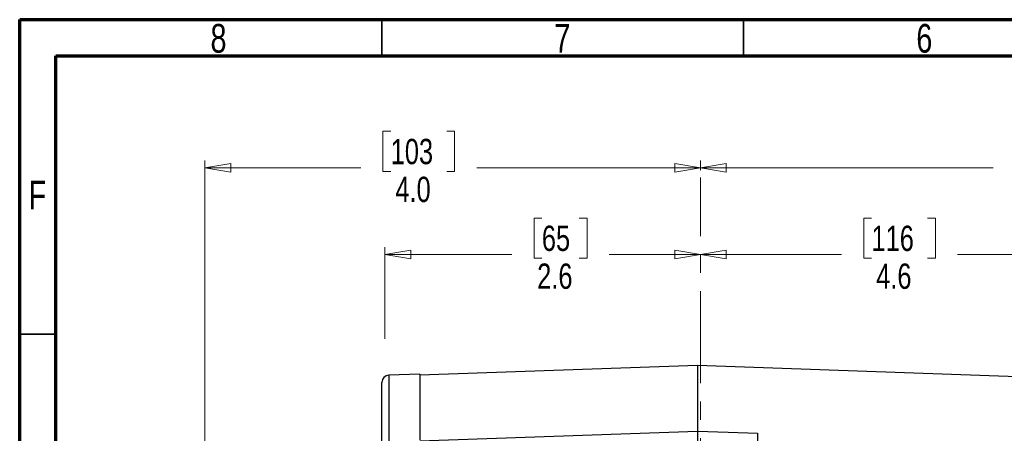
# Model space of a CAD drawing. Header units: inches. Extents: x 0.6 to 16.3, y 0.2 to 11.5.
# Tile 8 of 16: x 0.6 to 5.9, y 9.2 to 11.5. Entities that reach past the tile are written whole.
import ezdxf

# ---------------------------------------------------------------- set-up
doc = ezdxf.new("R2010")
doc.units = ezdxf.units.IN
doc.header["$MEASUREMENT"] = 0
doc.linetypes.add('CENTERX2', pattern=[0.8, 0.5, -0.1, 0.1, -0.1])
doc.styles.add('SLDTEXTSTYLE0', font='TXT', dxfattribs={"width": 0.75})
doc.dimstyles.new('SLDDIMSTYLE1', dxfattribs={"dimtxt": 0.137795, "dimasz": 0.14, "dimexe": 0, "dimexo": 0.0625, "dimgap": 0.034449, "dimtad": 0, "dimdec": 1, "dimlfac": 1.5, "dimrnd": 1e-09, "dimzin": 12, "dimdsep": 46, "dimtxsty": 'SLDTEXTSTYLE0', "dimblk1": 'CLOSED', "dimblk2": 'CLOSED', "dimsah": 1, "dimcen": 0.09, "dimadec": 0, "dimazin": 3, "dimtfac": 1, "dimtdec": 1, "dimtofl": 0, "dimtmove": 0, "dimatfit": 3, "dimldrblk": 'CLOSED', "dimfxl": 0, "dimfrac": 2, "dimtolj": 1, "dimtzin": 12, "dimarcsym": 0})
doc.dimstyles.new('SLDDIMSTYLE5', dxfattribs={"dimtxt": 0.137795, "dimasz": 0.14, "dimexe": 0, "dimexo": 0.0625, "dimgap": 0.034449, "dimtad": 0, "dimdec": 1, "dimlfac": 1.5, "dimrnd": 1e-09, "dimzin": 4, "dimdsep": 46, "dimtxsty": 'SLDTEXTSTYLE0', "dimblk1": 'CLOSED', "dimblk2": 'CLOSED', "dimsah": 1, "dimcen": 0.09, "dimadec": 0, "dimazin": 1, "dimtfac": 1, "dimtdec": 1, "dimtofl": 0, "dimtmove": 0, "dimatfit": 3, "dimldrblk": 'CLOSED', "dimfxl": 0, "dimfrac": 2, "dimtolj": 1, "dimtzin": 12, "dimarcsym": 0})

# ---------------------------------------------------------------- blocks, each defined once
blk = doc.blocks.new('_Closed')
at = {"color": 0, "linetype": 'ByBlock', "lineweight": -2}
for p, q in [((-1, 0.166667), (0, 0)), ((-1, 0.166667), (-1, -0.166667)), ((0, 0), (-1, -0.166667)), ((0, 0), (-1, 0))]:
    blk.add_line(p, q, dxfattribs=at)
blk = doc.blocks.new('_D_7')
at = {"color": 7, "linetype": 'Continuous', "lineweight": 0}
for p, q in [((2.6081, 10.8885), (2.5661, 10.8885)), ((2.5661, 10.8885), (2.5661, 10.6697)), ((2.9136, 10.8885), (2.9555, 10.8885)), ((2.9555, 10.8885), (2.9555, 10.6697)), ((1.5982, 8.1912), (1.5982, 10.7294)), ((4.2932, 10.6766), (4.2932, 10.7294)), ((1.5982, 10.69), (2.4453, 10.69)), ((2.5661, 10.6697), (2.6081, 10.6697)), ((2.9555, 10.6697), (2.9136, 10.6697)), ((4.2932, 10.69), (3.0764, 10.69))]:
    blk.add_line(p, q, dxfattribs=at)
at = {"color": 7, "linetype": 'Continuous', "lineweight": 18, "xscale": 0.14, "yscale": 0.14, "rotation": 180.0000000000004}
blk.add_blockref('_Closed', (1.5982, 10.69), dxfattribs=at)
at = {"color": 7, "linetype": 'Continuous', "lineweight": 18, "xscale": 0.14, "yscale": 0.14}
blk.add_blockref('_Closed', (4.2932, 10.69), dxfattribs=at)
at = {"color": 7, "linetype": 'Continuous', "lineweight": 18, "char_height": 0.1378, "attachment_point": 1, "style": 'SLDTEXTSTYLE0'}
for s, insert in [('103', (2.6081, 10.8473)), ('4.0', (2.6336, 10.6412))]:
    blk.add_mtext(s, dxfattribs=dict(at, insert=insert))
blk = doc.blocks.new('_D_8')
at = {"color": 7, "linetype": 'Continuous', "lineweight": 0}
for p, q in [((3.4302, 10.416), (3.3882, 10.416)), ((3.3882, 10.416), (3.3882, 10.1973)), ((3.6338, 10.416), (3.6758, 10.416)), ((3.6758, 10.416), (3.6758, 10.1973)), ((2.5769, 9.7588), (2.5769, 10.2569)), ((2.5769, 10.2175), (3.2674, 10.2175)), ((3.3882, 10.1973), (3.4302, 10.1973)), ((3.6758, 10.1973), (3.6338, 10.1973)), ((4.2932, 10.2175), (3.7966, 10.2175))]:
    blk.add_line(p, q, dxfattribs=at)
at = {"color": 7, "linetype": 'Continuous', "lineweight": 18, "xscale": 0.14, "yscale": 0.14}
for p, rotation in [((2.5769, 10.2175), 179.9999999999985), ((4.2932, 10.2175), 359.9999999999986)]:
    blk.add_blockref('_Closed', p, dxfattribs=dict(at, rotation=rotation))
at = {"color": 7, "linetype": 'Continuous', "lineweight": 18, "char_height": 0.1378, "attachment_point": 1, "style": 'SLDTEXTSTYLE0'}
for s, insert in [('65', (3.4302, 10.3749)), ('2.6', (3.4048, 10.1687))]:
    blk.add_mtext(s, dxfattribs=dict(at, insert=insert))
blk = doc.blocks.new('_D_9')
at = {"color": 7, "linetype": 'Continuous', "lineweight": 0}
for p, q in [((6.0467, 10.8885), (6.0048, 10.8885)), ((6.0048, 10.8885), (6.0048, 10.6697)), ((6.3522, 10.8885), (6.3942, 10.8885)), ((6.3942, 10.8885), (6.3942, 10.6697)), ((4.2932, 10.6766), (4.2932, 10.7294)), ((8.6552, 9.0011), (8.6552, 10.7294)), ((4.2932, 10.69), (5.8839, 10.69)), ((6.0048, 10.6697), (6.0467, 10.6697)), ((6.3942, 10.6697), (6.3522, 10.6697)), ((8.6552, 10.69), (6.515, 10.69))]:
    blk.add_line(p, q, dxfattribs=at)
at = {"color": 7, "linetype": 'Continuous', "lineweight": 18, "xscale": 0.14, "yscale": 0.14, "rotation": 180.0000000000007}
blk.add_blockref('_Closed', (4.2932, 10.69), dxfattribs=at)
at = {"color": 7, "linetype": 'Continuous', "lineweight": 18, "xscale": 0.14, "yscale": 0.14}
blk.add_blockref('_Closed', (8.6552, 10.69), dxfattribs=at)
at = {"color": 7, "linetype": 'Continuous', "lineweight": 18, "char_height": 0.1378, "attachment_point": 1, "style": 'SLDTEXTSTYLE0'}
for s, insert in [('166', (6.0467, 10.8473)), ('6.5', (6.0722, 10.6412))]:
    blk.add_mtext(s, dxfattribs=dict(at, insert=insert))
blk = doc.blocks.new('_D_10')
at = {"color": 7, "linetype": 'Continuous', "lineweight": 0}
for p, q in [((5.2228, 10.416), (5.1808, 10.416)), ((5.1808, 10.416), (5.1808, 10.1973)), ((5.5282, 10.416), (5.5702, 10.416)), ((5.5702, 10.416), (5.5702, 10.1973)), ((7.3386, 9.217), (7.3386, 10.2569)), ((4.2932, 10.2175), (5.06, 10.2175)), ((5.1808, 10.1973), (5.2228, 10.1973)), ((5.5702, 10.1973), (5.5282, 10.1973)), ((7.3386, 10.2175), (5.691, 10.2175))]:
    blk.add_line(p, q, dxfattribs=at)
at = {"color": 7, "linetype": 'Continuous', "lineweight": 18, "xscale": 0.14, "yscale": 0.14, "rotation": 180.0000000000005}
blk.add_blockref('_Closed', (4.2932, 10.2175), dxfattribs=at)
at = {"color": 7, "linetype": 'Continuous', "lineweight": 18, "xscale": 0.14, "yscale": 0.14}
blk.add_blockref('_Closed', (7.3386, 10.2175), dxfattribs=at)
at = {"color": 7, "linetype": 'Continuous', "lineweight": 18, "char_height": 0.1378, "attachment_point": 1, "style": 'SLDTEXTSTYLE0'}
for s, insert in [('116', (5.2228, 10.3749)), ('4.6', (5.2482, 10.1687))]:
    blk.add_mtext(s, dxfattribs=dict(at, insert=insert))

msp = doc.modelspace()

# ---------------------------------------------------------------- linework, layer by layer
at = {"color": 7, "linetype": 'Continuous', "lineweight": 70}
for p, q in [((0.5906, 0.1969), (0.5906, 11.4961)), ((0.5906, 11.4961), (16.3386, 11.4961)), ((0.7874, 0.3937), (0.7874, 11.2992)), ((0.7874, 11.2992), (16.1417, 11.2992))]:
    msp.add_line(p, q, dxfattribs=at)
at = {"color": 7, "linetype": 'Continuous', "lineweight": 35}
for p, q in [((2.5591, 11.2992), (2.5591, 11.4961)), ((4.5276, 11.2992), (4.5276, 11.4961)), ((0.7874, 9.7835), (0.5906, 9.7835))]:
    msp.add_line(p, q, dxfattribs=at)
at = {"color": 7, "linetype": 'CENTERX2', "lineweight": 18}
msp.add_line((4.2932, 3.9178), (4.2932, 10.6373), dxfattribs=at)
at = {"color": 7, "linetype": 'Continuous', "lineweight": 25}
for p, q in [((4.2762, 9.6132), (2.7665, 9.5605)), ((6.6373, 9.5308), (4.2762, 9.6132)), ((4.2762, 9.6132), (4.2762, 9.2558)), ((2.7666, 9.5671), (2.5985, 9.5612)), ((2.7665, 9.2028), (4.2762, 9.2558)), ((4.2762, 9.2558), (4.4429, 9.25)), ((4.4429, 9.25), (4.6037, 9.2444)), ((4.6037, 9.2444), (4.6037, 8.714))]:
    msp.add_line(p, q, dxfattribs=at)
at = {"color": 8, "linetype": 'Continuous', "lineweight": 25}
msp.add_line((2.5985, 9.5612), (2.5985, 9.2029), dxfattribs=at)
at = {"color": 7, "linetype": 'Continuous', "lineweight": 25}
msp.add_arc((2.5999, 9.5213), 0.04, 92, 180, dxfattribs=at)
msp.add_open_spline([(2.7665, 9.5671), (2.7665, 9.5651), (2.7665, 9.5612), (2.7665, 9.5293), (2.7665, 9.4788), (2.7665, 9.408), (2.7665, 9.3197), (2.7665, 9.2458), (2.7665, 9.2088)], degree=3, dxfattribs=at)
for points, knots in [([(2.5599, 9.1701), (2.5599, 9.2049), (2.5599, 9.2751), (2.5599, 9.3606), (2.5599, 9.431), (2.5599, 9.4822), (2.5599, 9.5151), (2.5599, 9.5192), (2.5599, 9.5213)], [0, 0, 0, 0, 0.159871, 0.322659, 0.488197, 0.657713, 0.828391, 1, 1, 1, 1]), ([(4.2762, 9.2558), (4.2762, 9.2457), (4.2762, 9.2256), (4.2762, 9.2076), (4.2762, 9.1984), (4.2762, 9.1989), (4.2762, 9.1991)], [0, 0, 0, 0, 0.306407, 0.612881, 0.91935, 1, 1, 1, 1])]:
    msp.add_open_spline(points, degree=3, knots=knots, dxfattribs=at)

# ---------------------------------------------------------------- texts
at = {"color": 7, "linetype": 'Continuous', "lineweight": 0, "char_height": 0.1562, "attachment_point": 2, "style": 'SLDTEXTSTYLE0'}
for s, insert in [('8', (1.6717, 11.4728)), ('7', (3.5417, 11.4728)), ('6', (5.5102, 11.4728)), ('F', (0.6873, 10.6191))]:
    msp.add_mtext(s, dxfattribs=dict(at, insert=insert))

# ---------------------------------------------------------------- dimensions: what is measured, and where the dimension line sits
at = {"color": 7, "linetype": 'Continuous', "lineweight": 18}
for base, p1, p2, dimstyle, picture, middle in [((1.5982, 10.69), (4.2932, 10.6373), (1.5982, 8.1518), 'SLDDIMSTYLE5', '_D_7', (2.7608, 10.69)), ((4.2932, 10.2175), (2.5769, 9.7194), (4.2932, 10.6373), 'SLDDIMSTYLE1', '_D_8', (3.532, 10.2175))]:
    dim = msp.add_linear_dim(base=base, p1=p1, p2=p2, dimstyle=dimstyle, dxfattribs=at)
    dim.commit()
    dim.dimension.update_dxf_attribs({"geometry": picture, "text_midpoint": middle, "dimtype": 160})
for base, p1, picture, middle in [((4.2932, 10.69), (8.6552, 8.9617), '_D_9', (6.1995, 10.69)), ((4.2932, 10.2175), (7.3386, 9.1776), '_D_10', (5.3755, 10.2175))]:
    dim = msp.add_linear_dim(base=base, p1=p1, p2=(4.2932, 10.6373), angle=0, dimstyle='SLDDIMSTYLE1', dxfattribs=at)
    dim.commit()
    dim.dimension.update_dxf_attribs({"geometry": picture, "text_midpoint": middle, "dimtype": 160})

doc.saveas('drawing.dxf')
